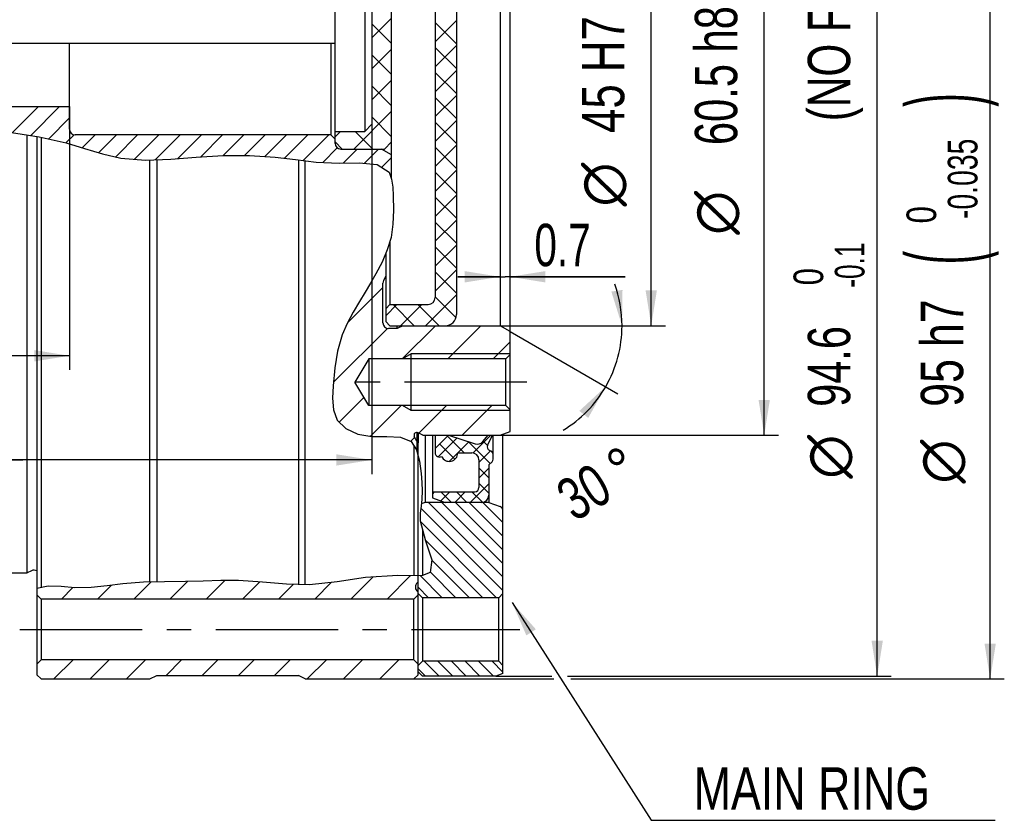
# Model space of a CAD drawing. Header units: millimetres. Extents: x 0 to 420, y 0 to 297.
# Tile 6 of 9: x 211 to 281, y 144 to 200. Entities that reach past the tile are written whole.
import ezdxf
from ezdxf.enums import TextEntityAlignment as Align

# ---------------------------------------------------------------- set-up
doc = ezdxf.new("R2010")
doc.units = ezdxf.units.MM
doc.header["$LTSCALE"] = 23.1
doc.linetypes.add('CENTER', pattern=[0.6, 0.375, -0.075, 0.075, -0.075])
doc.layers.get('0').update_dxf_attribs({"linetype": 'CONTINUOUS'})
for name, color, linetype in [('02___PRT_ALL_AXES', 7, 'CONTINUOUS'), ('7_ALL_FEATURES', 7, 'CONTINUOUS'), ('REZVALC', 7, 'CONTINUOUS')]:
    doc.layers.add(name, color=color, linetype=linetype)
doc.styles.get("Standard").update_dxf_attribs({"font": 'txt', "width": 0.8})
doc.styles.add('TEXTSTYLE_1', font='gdt', dxfattribs={"width": 0.8})
doc.dimstyles.new('DIMSTYLE_1', dxfattribs={"dimtxt": 3, "dimasz": 2.5, "dimexe": 1, "dimexo": 0, "dimgap": 0.75, "dimtad": 1, "dimdec": 3, "dimdsep": 46, "dimtxsty": 'Standard', "dimblk": '_FILLED', "dimblk1": '_FILLED', "dimblk2": '_FILLED', "dimcen": 0.09, "dimclrt": 7, "dimadec": 0, "dimazin": 0, "dimtol": 1, "dimtp": 0.025, "dimtfac": 0.7, "dimtdec": 3, "dimtofl": 0, "dimtmove": 0, "dimatfit": 3, "dimldrblk": '_FILLED', "dimfxl": 0, "dimtolj": 1, "dimarcsym": 0})
doc.dimstyles.new('DIMSTYLE_10', dxfattribs={"dimtxt": 3, "dimasz": 2.5, "dimexe": 1, "dimexo": 0, "dimgap": 0.75, "dimtad": 1, "dimdec": 3, "dimdsep": 46, "dimtxsty": 'Standard', "dimblk": '_FILLED', "dimblk1": '_FILLED', "dimblk2": '_FILLED', "dimcen": 0.09, "dimclrt": 7, "dimadec": 0, "dimazin": 0, "dimtp": 0.1, "dimtm": 0.1, "dimtfac": 1, "dimtdec": 3, "dimtofl": 0, "dimtmove": 0, "dimatfit": 3, "dimldrblk": '_FILLED', "dimfxl": 0, "dimtolj": 1, "dimarcsym": 0})
doc.dimstyles.new('DIMSTYLE_17', dxfattribs={"dimtxt": 3, "dimasz": 2.5, "dimexe": 1, "dimexo": 0, "dimgap": 1.5, "dimtad": 0, "dimdsep": 46, "dimtxsty": 'Standard', "dimblk": '_FILLED', "dimblk1": '_FILLED', "dimblk2": '_FILLED', "dimcen": 0.09, "dimclrt": 7, "dimadec": 0, "dimazin": 0, "dimtp": 0.5, "dimtm": 0.5, "dimtfac": 1, "dimtdec": 65535, "dimtofl": 0, "dimtmove": 0, "dimatfit": 3, "dimldrblk": '_FILLED', "dimfxl": 0, "dimtolj": 1, "dimarcsym": 0})
doc.dimstyles.new('DIMSTYLE_2', dxfattribs={"dimtxt": 3, "dimasz": 2.5, "dimexe": 1, "dimexo": 0, "dimgap": 0.75, "dimtad": 1, "dimdec": 3, "dimdsep": 46, "dimtxsty": 'Standard', "dimblk": '_FILLED', "dimblk1": '_FILLED', "dimblk2": '_FILLED', "dimcen": 0.09, "dimclrt": 7, "dimadec": 0, "dimazin": 0, "dimtol": 1, "dimtm": 0.046, "dimtfac": 0.7, "dimtdec": 3, "dimtofl": 0, "dimtmove": 0, "dimatfit": 3, "dimldrblk": '_FILLED', "dimfxl": 0, "dimtolj": 1, "dimarcsym": 0})
doc.dimstyles.new('DIMSTYLE_3', dxfattribs={"dimtxt": 3, "dimasz": 2.5, "dimexe": 1, "dimexo": 0, "dimgap": 0.75, "dimtad": 1, "dimdec": 3, "dimdsep": 46, "dimtxsty": 'Standard', "dimblk": '_FILLED', "dimblk1": '_FILLED', "dimblk2": '_FILLED', "dimcen": 0.09, "dimclrt": 7, "dimadec": 0, "dimazin": 0, "dimtol": 1, "dimtm": 0.1, "dimtfac": 0.7, "dimtdec": 3, "dimtofl": 0, "dimtmove": 0, "dimatfit": 3, "dimldrblk": '_FILLED', "dimfxl": 0, "dimtolj": 1, "dimarcsym": 0})
doc.dimstyles.new('DIMSTYLE_4', dxfattribs={"dimtxt": 3, "dimasz": 2.5, "dimexe": 1, "dimexo": 0, "dimgap": 0.75, "dimtad": 1, "dimdec": 3, "dimdsep": 46, "dimtxsty": 'Standard', "dimblk": '_FILLED', "dimblk1": '_FILLED', "dimblk2": '_FILLED', "dimcen": 0.09, "dimclrt": 7, "dimadec": 0, "dimazin": 0, "dimtol": 1, "dimtm": 0.035, "dimtfac": 0.7, "dimtdec": 3, "dimtofl": 0, "dimtmove": 0, "dimatfit": 3, "dimldrblk": '_FILLED', "dimfxl": 0, "dimtolj": 1, "dimarcsym": 0})
doc.dimstyles.new('DIMSTYLE_7', dxfattribs={"dimtxt": 3, "dimasz": 2.5, "dimexe": 1, "dimexo": 0, "dimgap": 0.75, "dimtad": 1, "dimdec": 3, "dimdsep": 46, "dimtxsty": 'Standard', "dimblk": '_FILLED', "dimblk1": '_FILLED', "dimblk2": '_FILLED', "dimcen": 0.09, "dimclrt": 7, "dimadec": 0, "dimazin": 0, "dimtp": 0.2, "dimtm": 0.2, "dimtfac": 1, "dimtdec": 3, "dimtofl": 0, "dimtmove": 0, "dimatfit": 3, "dimldrblk": '_FILLED', "dimfxl": 0, "dimtolj": 1, "dimarcsym": 0})
doc.dimstyles.new('DIMSTYLE_9', dxfattribs={"dimtxt": 3, "dimasz": 2.5, "dimexe": 1, "dimexo": 0, "dimgap": 0.75, "dimtad": 1, "dimdec": 3, "dimdsep": 46, "dimtxsty": 'Standard', "dimblk": '_FILLED', "dimblk1": '_FILLED', "dimblk2": '_FILLED', "dimcen": 0.09, "dimclrt": 7, "dimadec": 0, "dimazin": 0, "dimtp": 0.3, "dimtm": 0.3, "dimtfac": 1, "dimtdec": 3, "dimtofl": 0, "dimtmove": 0, "dimatfit": 3, "dimldrblk": '_FILLED', "dimfxl": 0, "dimtolj": 1, "dimarcsym": 0})

# ---------------------------------------------------------------- blocks, each defined once
blk = doc.blocks.new('_FILLED')
at = {"color": 0, "linetype": 'ByBlock'}
blk.add_solid([(0, 0), (-1, 0.16), (-1, -0.16)], dxfattribs=at)
blk = doc.blocks.new('*D3')
at = {"color": 7, "linetype": 'Continuous'}
for p, q in [((244.815, 223.538), (256.515, 223.538)), ((255.515, 223.538), (255.515, 201.038)), ((255.515, 178.538), (255.515, 201.038)), ((244.815, 178.538), (256.515, 178.538))]:
    blk.add_line(p, q, dxfattribs=at)
at = {"color": 7, "linetype": 'Continuous', "xscale": 2.5, "yscale": 2.5, "zscale": 2.5}
for p, rotation in [((255.515, 223.538), 90), ((255.515, 178.538), 270)]:
    blk.add_blockref('_FILLED', p, dxfattribs=dict(at, rotation=rotation))
at = {"color": 7, "linetype": 'Continuous'}
for s, height, width, p in [(')', 5.025, 0.428571, (254.615, 214.476)), ('+0.025', 2.1, 0.72619, (251.69, 208.824)), (' 0', 2.1, 0.785714, (254.615, 205.899)), ('(', 5.025, 0.428571, (254.615, 203.172)), ('45 H7', 3, 0.771429, (253.603, 196.31))]:
    blk.add_text(s, height=height, rotation=90, dxfattribs=dict(at, width=width)).set_placement(p, align=Align.CENTER)
at = {"color": 7, "linetype": 'Continuous', "style": 'TEXTSTYLE_1'}
blk.add_text('n', height=3, rotation=90, dxfattribs=at).set_placement((253.603, 188.524), align=Align.CENTER)
blk = doc.blocks.new('*D4')
at = {"color": 7, "linetype": 'Continuous'}
for p, q in [((244.815, 231.288), (264.515, 231.288)), ((263.515, 231.288), (263.515, 201.038)), ((263.515, 170.788), (263.515, 201.038)), ((244.815, 170.788), (264.515, 170.788))]:
    blk.add_line(p, q, dxfattribs=at)
at = {"color": 7, "linetype": 'Continuous', "xscale": 2.5, "yscale": 2.5, "zscale": 2.5}
for p, rotation in [((263.515, 231.288), 90), ((263.515, 170.788), 270)]:
    blk.add_blockref('_FILLED', p, dxfattribs=dict(at, rotation=rotation))
at = {"color": 7, "linetype": 'Continuous'}
for s, height, width, p in [(')', 5.025, 0.428571, (262.615, 216.479)), ('-0.046', 2.1, 0.738095, (262.615, 210.753)), (' 0', 2.1, 0.785714, (259.69, 207.753)), ('(', 5.025, 0.428571, (262.615, 205.026)), ('60.5 h8', 3, 0.734694, (261.603, 196.235))]:
    blk.add_text(s, height=height, rotation=90, dxfattribs=dict(at, width=width)).set_placement(p, align=Align.CENTER)
at = {"color": 7, "linetype": 'Continuous', "style": 'TEXTSTYLE_1'}
blk.add_text('n', height=3, rotation=90, dxfattribs=at).set_placement((261.603, 186.521), align=Align.CENTER)
blk = doc.blocks.new('*D5')
at = {"color": 7, "linetype": 'Continuous'}
for p, q in [((244.515, 248.338), (272.515, 248.338)), ((271.515, 248.338), (271.515, 201.038)), ((271.515, 153.738), (271.515, 201.038)), ((244.515, 153.738), (248.466, 153.738)), ((249.585, 153.738), (272.515, 153.738))]:
    blk.add_line(p, q, dxfattribs=at)
at = {"color": 7, "linetype": 'Continuous', "xscale": 2.5, "yscale": 2.5, "zscale": 2.5}
for p, rotation in [((271.515, 248.338), 90), ((271.515, 153.738), 270)]:
    blk.add_blockref('_FILLED', p, dxfattribs=dict(at, rotation=rotation))
at = {"color": 7, "linetype": 'Continuous'}
for s, height, width, p in [(' (NO FITTING DIAMETER)', 3, 0.745671, (269.603, 210.206)), ('-0.1', 2.1, 0.660714, (270.615, 182.824)), (' 0', 2.1, 0.785714, (267.69, 181.699)), ('94.6', 3, 0.732143, (269.603, 175.656))]:
    blk.add_text(s, height=height, rotation=90, dxfattribs=dict(at, width=width)).set_placement(p, align=Align.CENTER)
at = {"color": 7, "linetype": 'Continuous', "style": 'TEXTSTYLE_1'}
blk.add_text('n', height=3, rotation=90, dxfattribs=at).set_placement((269.603, 169.263), align=Align.CENTER)
blk = doc.blocks.new('*D6')
at = {"color": 7, "linetype": 'Continuous'}
for p, q in [((238.715, 248.538), (280.515, 248.538)), ((279.515, 248.538), (279.515, 201.038)), ((279.515, 153.538), (279.515, 201.038)), ((238.715, 153.538), (248.62, 153.538)), ((249.826, 153.538), (280.515, 153.538))]:
    blk.add_line(p, q, dxfattribs=at)
at = {"color": 7, "linetype": 'Continuous', "xscale": 2.5, "yscale": 2.5, "zscale": 2.5}
for p, rotation in [((279.515, 248.538), 90), ((279.515, 153.538), 270)]:
    blk.add_blockref('_FILLED', p, dxfattribs=dict(at, rotation=rotation))
at = {"color": 7, "linetype": 'Continuous'}
for s, height, width, p in [('(8mm fitting length)', 3, 0.659524, (277.603, 215.371)), (')', 5.025, 0.428571, (278.615, 194.508)), ('-0.035', 2.1, 0.714286, (278.615, 188.931)), (' 0', 2.1, 0.785714, (275.69, 186.081)), ('(', 5.025, 0.428571, (278.615, 183.354)), ('95 h7', 3, 0.757143, (277.603, 176.599))]:
    blk.add_text(s, height=height, rotation=90, dxfattribs=dict(at, width=width)).set_placement(p, align=Align.CENTER)
at = {"color": 7, "linetype": 'Continuous', "style": 'TEXTSTYLE_1'}
blk.add_text('n', height=3, rotation=90, dxfattribs=at).set_placement((277.603, 168.921), align=Align.CENTER)
blk = doc.blocks.new('*D13')
at = {"color": 7, "linetype": 'Continuous'}
for p, q in [((212.015, 248.238), (212.015, 266.538)), ((245.515, 178.134), (245.515, 266.538)), ((212.015, 265.538), (228.765, 265.538)), ((245.515, 265.538), (228.765, 265.538))]:
    blk.add_line(p, q, dxfattribs=at)
at = {"color": 7, "linetype": 'Continuous', "xscale": 2.5, "yscale": 2.5, "zscale": 2.5, "rotation": 180}
blk.add_blockref('_FILLED', (212.015, 265.538), dxfattribs=at)
at = {"color": 7, "linetype": 'Continuous', "xscale": 2.5, "yscale": 2.5, "zscale": 2.5}
blk.add_blockref('_FILLED', (245.515, 265.538), dxfattribs=at)
at = {"color": 7, "linetype": 'Continuous', "width": 0.678571}
blk.add_text('33.5', height=3, dxfattribs=at).set_placement((228.765, 266.288), align=Align.CENTER)
blk = doc.blocks.new('*D14')
at = {"color": 7, "linetype": 'Continuous'}
for p, q in [((245.015, 242.488), (245.015, 253.538)), ((245.515, 178.134), (245.515, 253.538)), ((245.015, 252.538), (242.015, 252.538)), ((242.015, 252.538), (245.265, 252.538)), ((256.694, 252.538), (245.265, 252.538)), ((245.515, 252.538), (256.694, 252.538))]:
    blk.add_line(p, q, dxfattribs=at)
at = {"color": 7, "linetype": 'Continuous', "xscale": 2.5, "yscale": 2.5, "zscale": 2.5}
blk.add_blockref('_FILLED', (245.015, 252.538), dxfattribs=at)
at = {"color": 7, "linetype": 'Continuous', "xscale": 2.5, "yscale": 2.5, "zscale": 2.5, "rotation": 180}
blk.add_blockref('_FILLED', (245.515, 252.538), dxfattribs=at)
at = {"color": 7, "linetype": 'Continuous', "width": 0.690476}
blk.add_text('0.5', height=3, dxfattribs=at).set_placement((250.48, 253.288))
blk = doc.blocks.new('*D25')
at = {"color": 7, "linetype": 'Continuous'}
for p, q in [((241.715, 217.53), (238.715, 217.53)), ((238.715, 217.53), (243.615, 217.53)), ((254.662, 217.53), (243.615, 217.53)), ((245.515, 217.53), (254.662, 217.53))]:
    blk.add_line(p, q, dxfattribs=at)
at = {"color": 7, "linetype": 'Continuous', "xscale": 2.5, "yscale": 2.5, "zscale": 2.5}
blk.add_blockref('_FILLED', (241.715, 217.53), dxfattribs=at)
at = {"color": 7, "linetype": 'Continuous', "xscale": 2.5, "yscale": 2.5, "zscale": 2.5, "rotation": 180}
blk.add_blockref('_FILLED', (245.515, 217.53), dxfattribs=at)
at = {"color": 7, "linetype": 'Continuous', "width": 0.690476}
blk.add_text('3.8', height=3, dxfattribs=at).set_placement((248.447, 218.28))
blk = doc.blocks.new('*D27')
at = {"color": 7, "linetype": 'Continuous'}
for p, q in [((244.815, 178.538), (254.446, 178.538)), ((245.515, 178.134), (253.156, 173.723))]:
    blk.add_line(p, q, dxfattribs=at)
for start, end in [(0, 19.91623), (330, 360), (301.0979, 330)]:
    blk.add_arc((244.815, 178.538), 8.631, start, end, dxfattribs=at)
for points in [[(252.689, 180.954), (253.446, 178.538), (253.481, 181.07)], [(251.054, 172.013), (252.29, 174.223), (250.426, 172.509)]]:
    blk.add_solid(points, dxfattribs=at)
at = {"color": 7, "linetype": 'Continuous', "width": 0.75}
blk.add_text('30', height=3, rotation=31.0979, dxfattribs=at).set_placement((251.516, 165.494), align=Align.CENTER)
at = {"color": 7, "linetype": 'Continuous', "style": 'TEXTSTYLE_1'}
blk.add_text('~', height=3, rotation=31.0979, dxfattribs=at).set_placement((254.299, 167.173), align=Align.CENTER)
blk = doc.blocks.new('*D28')
at = {"color": 7, "linetype": 'Continuous'}
for p, q in [((245.515, 178.134), (245.515, 182.999)), ((244.815, 181.999), (241.815, 181.999)), ((241.815, 181.999), (245.165, 181.999)), ((253.67, 181.999), (245.165, 181.999)), ((245.515, 181.999), (253.67, 181.999))]:
    blk.add_line(p, q, dxfattribs=at)
at = {"color": 7, "linetype": 'Continuous', "xscale": 2.5, "yscale": 2.5, "zscale": 2.5}
blk.add_blockref('_FILLED', (244.815, 181.999), dxfattribs=at)
at = {"color": 7, "linetype": 'Continuous', "xscale": 2.5, "yscale": 2.5, "zscale": 2.5, "rotation": 180}
blk.add_blockref('_FILLED', (245.515, 181.999), dxfattribs=at)
at = {"color": 7, "linetype": 'Continuous', "width": 0.714286}
blk.add_text('0.7', height=3, dxfattribs=at).set_placement((247.241, 182.749))
blk = doc.blocks.new('*D29')
at = {"color": 7, "linetype": 'Continuous'}
for p, q in [((214.325, 194.038), (214.325, 175.41)), ((186.325, 189.22), (186.325, 175.41)), ((200.325, 176.41), (178.334, 176.41)), ((186.325, 176.41), (200.325, 176.41)), ((214.325, 176.41), (200.325, 176.41))]:
    blk.add_line(p, q, dxfattribs=at)
at = {"color": 7, "linetype": 'Continuous', "xscale": 2.5, "yscale": 2.5, "zscale": 2.5, "rotation": 180}
blk.add_blockref('_FILLED', (186.325, 176.41), dxfattribs=at)
at = {"color": 7, "linetype": 'Continuous', "xscale": 2.5, "yscale": 2.5, "zscale": 2.5}
blk.add_blockref('_FILLED', (214.325, 176.41), dxfattribs=at)
at = {"color": 7, "linetype": 'Continuous', "width": 0.785714}
blk.add_text('28', height=3, dxfattribs=at).set_placement((183.048, 177.16), align=Align.RIGHT)
blk = doc.blocks.new('*D36')
at = {"color": 7, "linetype": 'Continuous'}
for p, q in [((186.325, 193.634), (186.325, 168.038)), ((235.725, 192.788), (235.725, 168.038)), ((211.025, 169.038), (173.233, 169.038)), ((186.325, 169.038), (211.025, 169.038)), ((235.725, 169.038), (211.025, 169.038))]:
    blk.add_line(p, q, dxfattribs=at)
at = {"color": 7, "linetype": 'Continuous', "xscale": 2.5, "yscale": 2.5, "zscale": 2.5, "rotation": 180}
blk.add_blockref('_FILLED', (186.325, 169.038), dxfattribs=at)
at = {"color": 7, "linetype": 'Continuous', "xscale": 2.5, "yscale": 2.5, "zscale": 2.5}
blk.add_blockref('_FILLED', (235.725, 169.038), dxfattribs=at)
at = {"color": 7, "linetype": 'Continuous', "width": 0.732143}
blk.add_text('49.4', height=3, dxfattribs=at).set_placement((182.019, 169.788), align=Align.RIGHT)

msp = doc.modelspace()

# ---------------------------------------------------------------- linework, layer by layer
at = {"color": 7, "linetype": 'Continuous'}
for p, q in [((245.5154, 171.0432), (245.5154, 231.0336)), ((244.8154, 223.5384), (244.8154, 178.5384)), ((241.7154, 222.7384), (241.7154, 179.3384)), ((240.2154, 221.5384), (240.2154, 180.5384)), ((237.1254, 189.0204), (237.1254, 213.0564)), ((233.1254, 191.4384), (233.1254, 210.6384)), ((235.2254, 209.7884), (235.2254, 192.2884)), ((235.7254, 209.2884), (235.7254, 192.7884)), ((237.1254, 200.3042), (235.7254, 198.9042)), ((241.7154, 200.1271), (240.2154, 198.6271)), ((237.1254, 198.5013), (235.7254, 199.9013)), ((241.7154, 198.4912), (240.2154, 199.9912)), ((186.3254, 198.5384), (233.1254, 198.5384)), ((214.3254, 192.4384), (214.3254, 198.5384)), ((232.8254, 198.5384), (232.8254, 192.0384)), ((237.1254, 198.107), (235.7254, 196.707)), ((241.7154, 198.3627), (240.2154, 196.8627)), ((241.7154, 196.7268), (240.2154, 198.2268)), ((237.1254, 196.3042), (235.7254, 197.7042)), ((241.7154, 196.5983), (240.2154, 195.0983)), ((241.7154, 194.9623), (240.2154, 196.4623)), ((237.1254, 195.9098), (235.7254, 194.5098)), ((237.1254, 194.107), (235.7254, 195.507)), ((241.7154, 194.8338), (240.2154, 193.3338)), ((241.7154, 193.1979), (240.2154, 194.6979)), ((187.0254, 194.0384), (214.3254, 194.0384)), ((212.1179, 194.0384), (210.2717, 192.1922)), ((213.6229, 194.0384), (211.5834, 191.9989)), ((214.3254, 193.2359), (212.8476, 191.7581)), ((237.1254, 193.7126), (234.4512, 191.0384)), ((237.1254, 191.9098), (235.7254, 193.3098)), ((235.2254, 192.2884), (235.7254, 192.7884)), ((241.7154, 193.0694), (240.2154, 191.5694)), ((241.7154, 191.4335), (240.2154, 192.9335)), ((210.2223, 192.1995), (212.1672, 191.9129)), ((211.3333, 161.0384), (211.3333, 192.0358)), ((212.0154, 191.9353), (212.0154, 153.8384)), ((212.1672, 191.9129), (214.0855, 191.4764)), ((212.3154, 191.8792), (212.3154, 159.9993)), ((214.6418, 192.0473), (214.0736, 191.4791)), ((232.8254, 192.0384), (214.7254, 192.0384)), ((216.1379, 192.0384), (215.2289, 191.1294)), ((217.6429, 192.0384), (216.3835, 190.779)), ((219.1479, 192.0384), (217.5926, 190.4831)), ((220.6529, 192.0384), (218.9367, 190.3222)), ((222.1579, 192.0384), (220.4075, 190.2879)), ((223.6629, 192.0384), (221.9932, 190.3686)), ((225.1679, 192.0384), (223.6174, 190.4878)), ((226.673, 192.0384), (225.2079, 190.5733)), ((228.178, 192.0384), (226.7206, 190.581)), ((229.683, 192.0384), (228.1601, 190.5155)), ((231.188, 192.0384), (229.5378, 190.3883)), ((232.693, 192.0384), (230.8762, 190.2216)), ((232.8254, 192.0384), (233.1254, 191.7384)), ((233.1254, 192.2884), (235.2254, 192.2884)), ((233.504, 192.2884), (233.1254, 191.9098)), ((235.7996, 191.0384), (234.5496, 192.2884)), ((214.0855, 191.4764), (215.3789, 191.0838)), ((215.3789, 191.0838), (216.6686, 190.6925)), ((233.2813, 191.1217), (232.2499, 190.0903)), ((233.1254, 191.5384), (233.6254, 191.0384)), ((233.5254, 191.0384), (236.6254, 191.0384)), ((234.703, 191.0384), (233.7094, 190.0448)), ((236.208, 191.0384), (235.2028, 190.0331)), ((237.1254, 190.6343), (236.4254, 191.0384)), ((236.6254, 191.0384), (237.1254, 191.5384)), ((241.7154, 191.305), (240.2154, 189.805)), ((241.7154, 189.6691), (240.2154, 191.1691)), ((216.6686, 190.6925), (217.9677, 190.3981)), ((217.9677, 190.3981), (219.7133, 190.2614)), ((221.4896, 190.3292), (223.2877, 190.47)), ((223.2877, 190.47), (225.1923, 190.5733)), ((225.1923, 190.5733), (227.0739, 190.5828)), ((227.0739, 190.5828), (228.8952, 190.47)), ((228.8952, 190.47), (230.3241, 190.2883)), ((237.1254, 190.4508), (236.4148, 189.7402)), ((219.7133, 190.2614), (221.4896, 190.3292)), ((220.0154, 160.3872), (220.0154, 190.273)), ((220.4956, 190.2913), (220.4956, 160.396)), ((230.3241, 190.2883), (231.7975, 190.1102)), ((230.5351, 190.2628), (230.5351, 160.2256)), ((231.0154, 160.2155), (231.0154, 190.2048)), ((231.7975, 190.1102), (233.4244, 190.0386)), ((233.4244, 190.0386), (234.8265, 190.0691)), ((234.8265, 190.0691), (236.0984, 189.9475)), ((236.0984, 189.9475), (236.947, 189.3916)), ((236.947, 189.3916), (237.1299, 188.9168)), ((237.0944, 189.0091), (237.1254, 189.0204)), ((241.7154, 189.5405), (240.2154, 188.0405)), ((241.7154, 187.9046), (240.2154, 189.4046)), ((237.1299, 188.9168), (237.2082, 188.3454)), ((237.2082, 188.3454), (237.2346, 187.7381)), ((237.2346, 187.7381), (237.258, 186.7088)), ((241.7154, 187.7761), (240.2154, 186.2761)), ((241.7154, 186.1402), (240.2154, 187.6402)), ((237.258, 186.7088), (237.2285, 185.7338)), ((237.2285, 185.7338), (237.0908, 184.7905)), ((241.7154, 186.0117), (240.2154, 184.5117)), ((241.7154, 184.3758), (240.2154, 185.8758)), ((237.0908, 184.7905), (236.8242, 183.908)), ((237.0154, 184.5408), (237.0154, 180.0384)), ((241.7154, 184.2472), (240.2154, 182.7472)), ((241.7154, 182.6113), (240.2154, 184.1113)), ((236.8242, 183.908), (236.4511, 183.0425)), ((236.7154, 183.6555), (236.7154, 178.8384)), ((236.4511, 183.0425), (236.0124, 182.2024)), ((236.0124, 182.2024), (235.637, 181.5481)), ((236.7154, 182.0384), (236.5606, 181.741)), ((241.7154, 182.4828), (240.2154, 180.9828)), ((241.7154, 180.8469), (240.2154, 182.3469)), ((235.637, 181.5481), (235.2516, 180.9047)), ((236.5154, 178.7384), (236.5154, 181.5563)), ((236.5154, 181.245), (234.0146, 178.7443)), ((235.2516, 180.9047), (234.8622, 180.2614)), ((241.7154, 180.7184), (239.5354, 178.5384)), ((241.6821, 179.1157), (240.2154, 180.5825)), ((234.8622, 180.2614), (234.4084, 179.4882)), ((236.7154, 179.7384), (237.0154, 180.0384)), ((237.5065, 180.0384), (236.7154, 179.2472)), ((237.0154, 180.0384), (239.7154, 180.0384)), ((238.7306, 178.5384), (237.2306, 180.0384)), ((239.271, 180.0384), (237.771, 178.5384)), ((240.495, 178.5384), (238.995, 180.0384)), ((234.4084, 179.4882), (233.9901, 178.6979)), ((233.9901, 178.6979), (233.64, 177.8889)), ((237.0154, 178.5384), (236.7154, 178.8384)), ((237.0154, 178.5384), (244.8154, 178.5384)), ((237.5312, 178.3384), (237.5312, 178.5384)), ((237.9154, 178.5384), (237.5312, 178.3384)), ((240.2372, 178.5384), (237.8872, 176.1884)), ((243.4515, 178.5384), (241.1015, 176.1884)), ((245.5154, 178.1343), (244.8154, 178.5384)), ((236.8321, 178.3475), (233.0151, 174.5305)), ((233.64, 177.8889), (233.308, 176.7468)), ((237.5312, 178.3384), (236.9154, 178.3384)), ((245.5154, 177.3881), (244.3157, 176.1884)), ((233.308, 176.7468), (233.1106, 175.5531)), ((238.5154, 176.5384), (237.9092, 176.1884)), ((245.5154, 176.5384), (238.5154, 176.5384)), ((238.5154, 172.5384), (238.5154, 176.5384)), ((245.5154, 176.4884), (245.2154, 176.1884)), ((235.5154, 176.1884), (234.524, 174.5384)), ((245.2154, 176.1884), (235.5154, 176.1884)), ((235.5154, 176.1884), (235.5154, 172.8884)), ((245.2154, 172.8884), (245.2154, 176.1884)), ((233.1106, 175.5531), (232.993, 174.2944)), ((235.5154, 172.8884), (234.524, 174.5384)), ((232.993, 174.2944), (232.9501, 173.4159)), ((232.9501, 173.4159), (233.0141, 172.5763)), ((235.167, 173.4682), (233.4151, 171.7163)), ((233.0141, 172.5763), (233.2806, 171.8501)), ((245.2154, 172.8884), (235.5154, 172.8884)), ((237.8015, 172.8884), (235.6295, 170.7165)), ((238.5154, 172.5384), (237.9092, 172.8884)), ((245.5154, 172.5384), (238.5154, 172.5384)), ((241.0157, 172.8884), (239.0639, 170.9366)), ((244.2299, 172.8884), (242.1299, 170.7884)), ((245.5154, 172.5884), (245.2154, 172.8884)), ((233.2806, 171.8501), (233.8806, 171.2537)), ((233.8806, 171.2537), (234.7314, 170.8736)), ((234.7314, 170.8736), (235.7249, 170.6998)), ((238.9154, 170.9881), (238.9154, 169.6861)), ((239.3485, 170.7884), (239.0077, 170.9658)), ((239.0154, 170.9618), (239.0154, 170.2518)), ((244.8154, 170.7884), (245.5154, 171.0432)), ((245.0154, 153.9204), (245.0154, 170.8612)), ((235.7249, 170.6998), (236.7907, 170.6893)), ((236.7907, 170.6893), (237.7628, 170.6522)), ((237.7628, 170.6522), (238.5104, 170.3497)), ((238.7672, 170.6399), (238.4866, 170.3593)), ((238.5104, 170.3497), (238.8966, 169.7583)), ((238.9154, 170.3553), (238.738, 170.6961)), ((239.3485, 170.7884), (244.8154, 170.7884)), ((239.5154, 170.7884), (239.5154, 166.0384)), ((240.0154, 170.7884), (240.0154, 166.366)), ((240.2154, 170.7884), (240.2154, 169.5386)), ((240.2154, 169.8384), (241.1654, 170.7884)), ((241.7646, 170.5937), (240.4241, 169.2531)), ((241.6111, 169.0879), (240.538, 170.161)), ((242.2584, 169.5384), (241.0869, 170.7099)), ((241.1654, 170.7884), (243.0448, 170.1777)), ((242.5932, 170.3245), (241.2073, 168.9386)), ((244.1107, 168.7838), (242.5589, 170.3356)), ((244.1549, 170.7884), (242.8979, 169.5314)), ((243.5823, 170.3319), (243.9654, 170.7884)), ((243.9305, 170.0618), (243.6179, 170.3743)), ((243.9313, 170.0637), (244.2154, 170.6384)), ((244.2154, 170.7884), (244.2154, 170.6384)), ((244.3154, 169.092), (244.3154, 170.7884)), ((238.7154, 170.0357), (238.7154, 160.8344)), ((238.8966, 169.7583), (239.1062, 168.9534)), ((239.0154, 153.8384), (239.0154, 170.0864)), ((241.8154, 169.5384), (242.8154, 169.5384)), ((244.1444, 169.6802), (243.3154, 168.8512)), ((244.0458, 169.7282), (244.175, 169.6652)), ((239.1062, 168.9534), (239.2171, 168.0823)), ((243.3154, 169.0384), (243.3154, 167.0884)), ((244.0154, 168.6884), (244.2422, 168.9152)), ((239.2171, 168.0823), (239.2749, 167.4459)), ((244.0154, 167.7814), (243.3154, 168.4814)), ((244.0154, 168.4534), (243.3154, 167.7534)), ((244.0154, 168.6884), (244.0154, 166.0384)), ((239.2749, 167.4459), (239.301, 166.8424)), ((244.0154, 167.3557), (242.6981, 166.0384)), ((244.0154, 166.6836), (243.3154, 167.3836)), ((239.301, 166.8424), (239.276, 166.2566)), ((240.0154, 166.7884), (243.0154, 166.7884)), ((240.1549, 166.7884), (240.0154, 166.6489)), ((241.2526, 166.7884), (240.6128, 166.1486)), ((241.3673, 166.0384), (240.6173, 166.7884)), ((242.3504, 166.7884), (241.6004, 166.0384)), ((242.4651, 166.0384), (241.7151, 166.7884)), ((243.5606, 166.0407), (242.8128, 166.7884)), ((239.276, 166.2566), (239.2124, 165.7655)), ((239.5154, 166.0384), (239.2345, 165.9362)), ((244.0154, 166.0384), (239.5154, 166.0384)), ((239.7335, 166.0384), (245.0154, 160.7565)), ((240.0154, 166.366), (240.9154, 166.0384)), ((240.6951, 166.0384), (245.0154, 161.7181)), ((241.6566, 166.0384), (245.0154, 162.6796)), ((242.6181, 166.0384), (245.0154, 163.6412)), ((243.5797, 166.0384), (245.0154, 164.6027)), ((244.0154, 166.0384), (244.818, 165.7463)), ((239.2124, 165.7655), (239.1546, 165.2603)), ((239.1546, 165.2603), (239.1582, 164.7253)), ((239.1952, 165.6152), (245.0154, 159.795)), ((244.8446, 165.735), (244.986, 165.5936)), ((239.1582, 164.7253), (239.5274, 163.3042)), ((239.1704, 164.6785), (244.5604, 159.2884)), ((239.3154, 164.1202), (239.3154, 160.8571)), ((239.5078, 163.3795), (243.5989, 159.2884)), ((239.5274, 163.3042), (239.9698, 161.9684)), ((239.9698, 161.9684), (239.8716, 161.0719)), ((239.9686, 161.9572), (242.6374, 159.2884)), ((211.6307, 161.1932), (211.3333, 161.0384)), ((239.8716, 161.0719), (239.3218, 160.8573)), ((239.8736, 161.0906), (241.6758, 159.2884)), ((209.2154, 161.0384), (211.3333, 161.0384)), ((219.562, 160.3789), (218.0885, 160.2811)), ((220.0744, 160.3883), (218.8745, 159.1884)), ((221.053, 160.4062), (219.562, 160.3789)), ((222.5457, 160.4248), (221.053, 160.4062)), ((222.6778, 160.4292), (221.437, 159.1884)), ((223.7899, 160.466), (222.5457, 160.4248)), ((225.033, 160.5036), (223.7899, 160.466)), ((225.3132, 160.5021), (223.9995, 159.1884)), ((226.2841, 160.4967), (225.033, 160.5036)), ((227.9883, 160.3829), (226.2841, 160.4967)), ((227.771, 160.3974), (226.562, 159.1884)), ((229.6802, 160.2437), (227.9883, 160.3829)), ((233.2644, 160.4229), (231.3165, 160.2092)), ((232.8792, 160.3806), (231.687, 159.1884)), ((235.2766, 160.7294), (233.2644, 160.4229)), ((235.8206, 160.7595), (234.2495, 159.1884)), ((237.5711, 160.8562), (235.2766, 160.7294)), ((238.4513, 160.8277), (236.812, 159.1884)), ((238.4981, 160.8262), (237.5711, 160.8562)), ((239.3218, 160.8573), (238.4981, 160.8262)), ((238.9728, 160.3579), (239.0154, 160.39)), ((239.1518, 160.8509), (240.7143, 159.2884)), ((212.8047, 160.1119), (212.0154, 159.9303)), ((213.7414, 160.0772), (212.8047, 160.1119)), ((214.7096, 159.9935), (213.7414, 160.0772)), ((214.5669, 160.0058), (213.7495, 159.1884)), ((215.8672, 160.0147), (214.7096, 159.9935)), ((216.9834, 160.1409), (215.8672, 160.0147)), ((217.3053, 160.1817), (216.312, 159.1884)), ((218.0885, 160.2811), (216.9834, 160.1409)), ((230.1694, 160.2333), (229.1245, 159.1884)), ((231.3165, 160.2092), (229.6802, 160.2437)), ((238.9954, 159.703), (239.0154, 159.69)), ((239.0154, 160.0258), (239.7528, 159.2884)), ((212.0154, 159.4884), (212.3154, 159.1884)), ((238.7154, 159.1884), (212.3154, 159.1884)), ((212.3154, 159.1884), (212.3154, 154.8884)), ((239.0154, 159.4884), (238.7154, 159.1884)), ((238.7154, 154.8884), (238.7154, 159.1884)), ((239.3154, 159.2884), (239.0154, 159.5884)), ((244.7154, 159.2884), (239.3154, 159.2884)), ((239.3154, 159.2884), (239.3154, 154.7884)), ((244.7154, 159.2884), (245.0154, 159.5884)), ((244.7154, 154.7884), (244.7154, 159.2884)), ((245.6619, 158.9438), (255.5154, 143.5384)), ((212.0154, 154.5884), (212.3154, 154.8884)), ((238.7154, 154.8884), (212.3154, 154.8884)), ((214.5745, 154.8884), (213.2245, 153.5384)), ((217.137, 154.8884), (215.787, 153.5384)), ((219.6995, 154.8884), (218.3495, 153.5384)), ((222.262, 154.8884), (221.162, 153.7884)), ((224.8245, 154.8884), (223.7245, 153.7884)), ((227.387, 154.8884), (226.287, 153.7884)), ((229.9495, 154.8884), (228.8495, 153.7884)), ((232.512, 154.8884), (231.162, 153.5384)), ((235.0745, 154.8884), (233.7245, 153.5384)), ((237.637, 154.8884), (236.287, 153.5384)), ((239.0154, 154.5884), (238.7154, 154.8884)), ((239.3154, 154.7884), (239.0154, 154.4884)), ((244.7154, 154.7884), (239.3154, 154.7884)), ((239.4451, 154.7884), (240.4951, 153.7384)), ((240.4066, 154.7884), (241.4566, 153.7384)), ((241.3681, 154.7884), (242.4181, 153.7384)), ((242.3297, 154.7884), (243.3797, 153.7384)), ((243.2912, 154.7884), (244.3412, 153.7384)), ((244.2528, 154.7884), (245.0154, 154.0258)), ((244.7154, 154.7884), (245.0154, 154.4884)), ((239.0154, 154.2565), (239.5335, 153.7384)), ((212.3154, 153.5384), (212.0154, 153.8384)), ((212.3154, 153.5384), (220.0154, 153.5384)), ((220.0154, 153.5384), (220.4956, 153.7884)), ((220.4956, 153.7884), (230.5351, 153.7884)), ((231.0154, 153.5384), (230.5351, 153.7884)), ((231.0154, 153.5384), (238.7154, 153.5384)), ((238.7154, 153.5384), (239.0154, 153.8384)), ((239.0154, 154.0384), (239.3154, 153.7384)), ((244.5154, 153.7384), (239.3154, 153.7384)), ((245.0154, 153.9204), (244.5154, 153.7384)), ((255.5154, 143.5384), (258.5154, 143.5384)), ((258.5154, 143.5384), (279.8725, 143.5384))]:
    msp.add_line(p, q, dxfattribs=at)
for centre, radius, start, end in [((214.7254, 192.4384), 0.4, 180, 270), ((233.5254, 191.4384), 0.4, 180, 270), ((236.9154, 181.5563), 0.4, 152.5, 180), ((239.7154, 180.5384), 0.5, 270, 360), ((240.9154, 179.3384), 0.8, 270, 360), ((236.9154, 178.7384), 0.4, 180, 270), ((238.9154, 170.7884), 0.2, 62.5, 207.5), ((243.1993, 170.6533), 0.5, 252, 320), ((240.5154, 169.5386), 0.3, 180, 301.569371), ((241.2154, 169.5384), 0.6, 205.189993, 360), ((242.8154, 169.0384), 0.5, 0, 90), ((244.1554, 169.9529), 0.25, 153.695915, 244), ((244.0654, 169.4405), 0.25, 0, 64), ((244.0654, 169.092), 0.25, 315, 360), ((243.0154, 167.0884), 0.3, 270, 360), ((243.5154, 166.5384), 0.5, 270, 360), ((244.7154, 165.4644), 0.3, 0, 70), ((211.8154, 160.8384), 0.4, 59.986667, 117.5), ((239.2134, 160.0384), 0.4, 126.980427, 236.980427)]:
    msp.add_arc(centre, radius, start, end, dxfattribs=at)
msp.add_solid([(247.3459, 157.0533), (245.6619, 158.9438), (246.672, 156.6222)], dxfattribs=at)
at = {"layer": '02___PRT_ALL_AXES', "color": 7, "linetype": 'CENTER'}
for p, q in [((246.7154, 174.5384), (234.0154, 174.5384)), ((210.8154, 157.0384), (246.2154, 157.0384))]:
    msp.add_line(p, q, dxfattribs=at)
at = {"layer": '7_ALL_FEATURES', "color": 7, "linetype": 'Continuous'}
msp.add_line((238.9404, 169.6133), (238.9404, 169.5901), dxfattribs=at)
msp.add_lwpolyline([(238.9404, 169.6133), (238.9391, 169.6213), (238.9353, 169.6291), (238.9289, 169.6367), (238.9281, 169.6374)], dxfattribs=at)
at = {"layer": 'REZVALC', "color": 7, "linetype": 'Continuous'}
msp.add_line((239.0154, 170.0864), (239.0154, 170.2518), dxfattribs=at)
msp.add_lwpolyline([(239.0154, 170.2518), (239.0109, 170.3263), (238.9973, 170.4014), (238.9742, 170.4765), (238.9414, 170.5513), (238.9154, 170.596)], dxfattribs=at)

# ---------------------------------------------------------------- texts
at = {"color": 7, "linetype": 'Continuous', "width": 0.791005}
msp.add_text('MAIN RING', height=3, dxfattribs=at).set_placement((258.5154, 144.2884))

# ---------------------------------------------------------------- dimensions: what is measured, and where the dimension line sits
at = {"color": 7, "linetype": 'Continuous'}
for base, p2, dimstyle, picture, middle in [((212.0154, 265.5384), (212.0154, 248.2384), 'DIMSTYLE_9', '*D13', (228.3368, 265.5384)), ((245.0154, 252.5384), (245.0154, 242.4884), 'DIMSTYLE_10', '*D14', (253.1582, 252.5384))]:
    dim = msp.add_linear_dim(base=base, p1=(245.5154, 178.1343), p2=p2, angle=180, dimstyle=dimstyle, dxfattribs=at)
    dim.commit()
    dim.dimension.update_dxf_attribs({"geometry": picture, "text_midpoint": middle, "dimtype": 160})
for base, p1, p2, angle, text, dimstyle, override, picture, middle in [((279.5154, 248.5384), (238.7154, 153.5384), (238.7154, 248.5384), 90, '%%c<>(8mm fitting length)', 'DIMSTYLE_4', {"dimpost": '<>h7'}, '*D6', (279.5154, 201.0384)), ((263.5154, 231.2884), (244.8154, 170.7884), (244.8154, 231.2884), 90, '%%c<>', 'DIMSTYLE_2', {"dimpost": '<>h8'}, '*D4', (263.5154, 201.0384)), ((255.5154, 178.5384), (244.8154, 223.5384), (244.8154, 178.5384), 270, '%%c<>', 'DIMSTYLE_1', {"dimpost": '<>H7'}, '*D3', (255.5154, 201.0384))]:
    dim = msp.add_linear_dim(base=base, p1=p1, p2=p2, angle=angle, text=text, dimstyle=dimstyle, override=override, dxfattribs=at)
    dim.commit()
    dim.dimension.update_dxf_attribs({"geometry": picture, "text_midpoint": middle, "dimtype": 160})
dim = msp.add_linear_dim(base=(271.5154, 153.7384), p1=(244.5154, 248.3384), p2=(244.5154, 153.7384), angle=270, text='%%c<> (NO FITTING DIAMETER)', dimstyle='DIMSTYLE_3', dxfattribs=at)
dim.commit()
dim.dimension.update_dxf_attribs({"geometry": '*D5', "text_midpoint": (271.5154, 201.0384), "dimtype": 160})
for base, p1, p2, dimstyle, picture, middle in [((245.5154, 217.5305), (241.7154, 222.7384), (245.5154, 178.1343), 'DIMSTYLE_10', '*D25', (251.126, 217.5305)), ((214.3254, 176.4099), (186.3254, 189.2204), (214.3254, 194.0384), 'DIMSTYLE_7', '*D29', (180.2623, 176.4099)), ((235.7254, 169.0377), (186.3254, 193.6343), (235.7254, 192.7884), 'DIMSTYLE_9', '*D36', (177.1975, 169.0377)), ((245.5154, 181.999), (244.8154, 178.5384), (245.5154, 178.1343), 'DIMSTYLE_10', '*D28', (250.027, 181.999))]:
    dim = msp.add_linear_dim(base=base, p1=p1, p2=p2, dimstyle=dimstyle, dxfattribs=at)
    dim.commit()
    dim.dimension.update_dxf_attribs({"geometry": picture, "text_midpoint": middle, "dimtype": 160})
dim = msp.add_angular_dim_2l(base=(253.1518, 176.3047), line1=((245.4406, 178.1774), (245.5154, 178.1343)), line2=((244.7291, 178.5384), (244.8154, 178.5384)), dimstyle='DIMSTYLE_17', override={"dimtad": 2}, dxfattribs=at)
dim.commit()
dim.dimension.update_dxf_attribs({"geometry": '*D27', "text_midpoint": (249.2731, 171.1482), "dimtype": 162})

doc.saveas('drawing.dxf')
